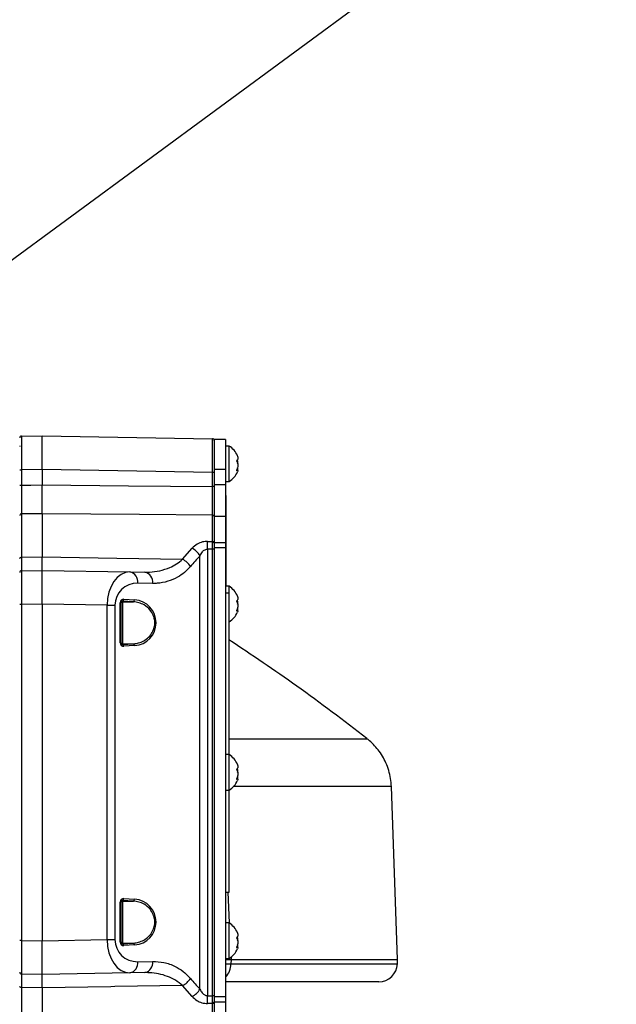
# Model space of a CAD drawing. Extents: x 0 to 16820, y 0 to 11880.
# Tile 49 of 77: x 8416 to 8575, y 6767 to 7030. Entities that reach past the tile are written whole.
import ezdxf

# ---------------------------------------------------------------- set-up
doc = ezdxf.new("R2010")
doc.units = 0
doc.header["$LTSCALE"] = 20
doc.layers.get('0').update_dxf_attribs({"linetype": 'CONTINUOUS'})
doc.styles.add('SLDTEXTSTYLE0', font='TXT', dxfattribs={"width": 0.605})
doc.dimstyles.new('SLDDIMSTYLE0', dxfattribs={"dimtxt": 100, "dimasz": 100, "dimexe": 0, "dimexo": 0.0625, "dimgap": 25, "dimtad": 1, "dimdec": 1, "dimrnd": 1e-09, "dimzin": 12, "dimtxsty": 'SLDTEXTSTYLE0', "dimsah": 1, "dimcen": 0, "dimazin": 3, "dimtfac": 1, "dimtofl": 0, "dimtmove": 0, "dimatfit": 3, "dimtolj": 1, "dimtzin": 12})
doc.dimstyles.new('SLDDIMSTYLE1', dxfattribs={"dimtxt": 100, "dimasz": 100, "dimexe": 0, "dimexo": 0.0625, "dimgap": 25, "dimtad": 1, "dimdec": 4, "dimlfac": 20, "dimzin": 12, "dimtxsty": 'SLDTEXTSTYLE0', "dimsah": 1, "dimcen": 0.09, "dimazin": 3, "dimtfac": 1, "dimtofl": 0, "dimtmove": 0, "dimatfit": 3, "dimtolj": 1, "dimtzin": 12})

# ---------------------------------------------------------------- blocks, each defined once
blk = doc.blocks.new('_D')
at = {"color": 7, "linetype": 'CONTINUOUS'}
blk.add_line((10599.79, 8574.46), (7791.16, 6507.87), dxfattribs=at)
blk.add_solid([(10599.79, 8574.46), (10510.36, 8527.27), (10528.14, 8503.11)], dxfattribs=at)
at = {"color": 7, "linetype": 'CONTINUOUS', "insert": (8954.78, 7524), "char_height": 100, "attachment_point": 1, "rotation": 36.3456, "style": 'SLDTEXTSTYLE0'}
blk.add_mtext('R3487', dxfattribs=at)
blk = doc.blocks.new('_D_1')
at = {"color": 7, "linetype": 'CONTINUOUS'}
for q in [(9232.57, 8882.9), (7791.16, 6507.87)]:
    blk.add_line((8490.54, 7660.25), q, dxfattribs=at)
blk.add_solid([(8490.54, 7660.25), (8555.25, 7737.96), (8529.6, 7753.52)], dxfattribs=at)
at = {"color": 7, "linetype": 'CONTINUOUS', "insert": (8912.41, 8603.77), "char_height": 100, "attachment_point": 1, "rotation": 58.7465, "style": 'SLDTEXTSTYLE0'}
blk.add_mtext('R1348', dxfattribs=at)
blk = doc.blocks.new('_D_2')
at = {"color": 7, "linetype": 'CONTINUOUS'}
for p, q in [((4317.75, 7120.33), (3817.21, 7208.59)), ((7831.16, 6507.87), (11826.43, 6507.87))]:
    blk.add_line(p, q, dxfattribs=at)
blk.add_arc((7791.16, 6507.87), 4005.26, 0, 170, dxfattribs=at)
for points in [[(3846.75, 7203.38), (3880.08, 7298.85), (3850.61, 7304.42)], [(11796.43, 6507.87), (11810.18, 6608.05), (11780.18, 6607.68)]]:
    blk.add_solid(points, dxfattribs=at)
at = {"color": 7, "linetype": 'CONTINUOUS', "insert": (8009.94, 10638.69), "char_height": 100, "attachment_point": 1, "rotation": 355, "style": 'SLDTEXTSTYLE0'}
blk.add_mtext('170°', dxfattribs=at)

msp = doc.modelspace()

# ---------------------------------------------------------------- linework, layer by layer
at = {"color": 7, "linetype": 'CONTINUOUS'}
for p, q in [((8416.1560212, 6918.7754786), (8421.6647421, 6918.8716507)), ((8421.6647421, 6909.8730183), (8421.6647421, 6918.8716507)), ((8421.6647421, 6918.8716507), (8467.1734248, 6918.0772698)), ((8470.6647073, 6917.8716338), (8467.6647459, 6917.8716338)), ((8467.6647459, 6917.8716338), (8467.6647459, 6909.8716474)), ((8470.6647073, 6917.8716338), (8470.6647073, 6909.8716474)), ((8471.6646944, 6916.1216414), (8470.6647073, 6916.1216414)), ((8471.6646944, 6910.3844559), (8471.6646944, 6916.1216414)), ((8421.6647421, 6909.8730183), (8421.6647421, 6905.708412)), ((8467.6647459, 6909.8716474), (8467.6647459, 6905.7091272)), ((8470.6647073, 6909.8716474), (8470.6647073, 6905.7091272)), ((8471.6646944, 6906.6216445), (8471.6646944, 6910.3844559)), ((8473.8242303, 6909.6210099), (8473.6035739, 6909.6210099)), ((8470.6647073, 6906.6216445), (8471.6646944, 6906.6216445)), ((8467.6647459, 6905.7091272), (8467.6647459, 6897.2570098)), ((8470.6647073, 6905.7091272), (8470.6647073, 6897.2570098)), ((8470.6647073, 6902.8716481), (8470.8647405, 6902.8716481)), ((8470.8647405, 6878.8716293), (8470.8647405, 6902.8716481)), ((8421.6647421, 6898.0257905), (8421.6647421, 6886.4711321)), ((8467.6647459, 6897.2570098), (8467.6647459, 6890.2509606)), ((8470.6647073, 6897.2570098), (8470.6647073, 6890.2509606)), ((8467.6647459, 6890.2509606), (8467.6647459, 6888.8716495)), ((8467.6647459, 6888.8716495), (8467.6647459, 6768.8716448)), ((8470.6647073, 6890.2509606), (8470.6647073, 6888.8716495)), ((8470.6647073, 6888.8716495), (8470.6647073, 6768.8716448)), ((8416.1560212, 6882.7754951), (8421.6647421, 6882.8716374)), ((8421.6647421, 6873.8730049), (8421.6647421, 6882.8716374)), ((8421.6647421, 6882.8716374), (8445.132104, 6882.4620045)), ((8445.132104, 6882.4620045), (8449.1119062, 6882.3925352)), ((8470.6647073, 6878.8716293), (8470.8647405, 6878.8716293)), ((8471.6646944, 6878.6216474), (8470.6647073, 6878.6216474)), ((8471.6646944, 6876.8716252), (8471.6646944, 6878.6216474)), ((8470.6647073, 6876.8716252), (8471.6646944, 6876.8716252)), ((8471.6646944, 6833.6216307), (8471.6646944, 6876.8716252)), ((8421.6647421, 6873.8730049), (8421.6647421, 6783.8702596)), ((8442.6647102, 6874.2299176), (8442.6647102, 6863.5133601)), ((8473.8242303, 6872.1210158), (8473.6035739, 6872.1210158)), ((8508.4157859, 6837.8914988), (8508.4028517, 6837.8914094)), ((8471.6646944, 6833.6216307), (8470.6647073, 6833.6216307)), ((8471.6646944, 6827.8844452), (8471.6646944, 6833.6216307)), ((8471.6646944, 6824.1216338), (8471.6646944, 6827.8844452)), ((8473.8242303, 6827.1210289), (8473.6035739, 6827.1210289)), ((8514.9360572, 6825.0911033), (8514.9414216, 6825.0911331)), ((8516.6282331, 6778.8716352), (8515.0141393, 6825.0936663)), ((8470.6647073, 6824.1216338), (8471.6646944, 6824.1216338)), ((8471.6646944, 6796.8716419), (8471.6646944, 6824.1216338)), ((8470.6647073, 6796.8716419), (8471.6646944, 6796.8716419)), ((8442.6647102, 6794.2299342), (8442.6647102, 6783.5133469)), ((8471.6646944, 6788.6216438), (8470.6647073, 6788.6216438)), ((8471.6646944, 6782.8844583), (8471.6646944, 6788.6216438)), ((8421.6647421, 6774.8716271), (8421.6647421, 6783.8702596)), ((8443.1559716, 6783.0873525), (8446.0289751, 6783.2672394)), ((8471.6646944, 6779.1216469), (8471.6646944, 6782.8844583)), ((8473.8242303, 6782.1210122), (8473.6035739, 6782.1210122)), ((8470.6647073, 6779.1216469), (8471.6646944, 6779.1216469)), ((8470.6647073, 6778.8716352), (8472.1717511, 6778.8716352)), ((8472.1717511, 6778.8716352), (8516.6282331, 6778.8716352)), ((8516.5872251, 6777.6971257), (8516.6282331, 6778.8716352)), ((8421.6647421, 6774.8716271), (8416.1560212, 6774.9677992)), ((8445.132104, 6775.28126), (8421.6647421, 6774.8716271)), ((8449.1119062, 6775.3507293), (8445.132104, 6775.28126)), ((8511.5902697, 6772.8716231), (8470.6647073, 6772.8716231)), ((8421.6647421, 6771.2721324), (8421.6647421, 6759.717474)), ((8467.6647459, 6768.8716448), (8467.6647459, 6767.4923337)), ((8467.6647459, 6767.4923337), (8467.6647459, 6760.4862845)), ((8470.6647073, 6768.8716448), (8470.6647073, 6767.4923337)), ((8470.6647073, 6767.4923337), (8470.6647073, 6760.4862845))]:
    msp.add_line(p, q, dxfattribs=at)
at = {"color": 8, "linetype": 'CONTINUOUS'}
for p, q in [((8415.6647001, 6909.7768462), (8416.1560212, 6909.7768462)), ((8421.6647421, 6909.8730183), (8416.1560212, 6909.7768462)), ((8416.1560212, 6909.7768462), (8416.1560212, 6905.6633509)), ((8467.1734248, 6909.0786374), (8421.6647421, 6909.8730183)), ((8470.6647073, 6909.8716474), (8467.6647459, 6909.8716474)), ((8467.1734248, 6905.3353465), (8467.1734248, 6909.0786374)), ((8467.6647459, 6909.0786374), (8467.1734248, 6909.0786374)), ((8415.6647001, 6905.6633509), (8416.1560212, 6905.6633509)), ((8467.6647459, 6905.3353465), (8467.1734248, 6905.3353465)), ((8470.6647073, 6905.7091272), (8467.6647459, 6905.7091272)), ((8421.6647421, 6898.0257905), (8416.1560212, 6897.9778385)), ((8416.1560212, 6897.9778385), (8416.1560212, 6886.3784468)), ((8467.1734248, 6890.6298673), (8467.1734248, 6897.6287937)), ((8470.6647073, 6897.2570098), (8467.6647459, 6897.2570098)), ((8459.2078005, 6885.8395613), (8461.7386733, 6888.796041)), ((8465.8766066, 6890.6387186), (8467.1734248, 6890.6298673)), ((8465.8766066, 6888.5623312), (8465.8766066, 6769.1809333)), ((8467.6647459, 6888.5532415), (8467.1734248, 6888.5532415)), ((8467.1734248, 6769.1900528), (8467.1734248, 6888.5532415)), ((8470.6647073, 6890.2509606), (8467.6647459, 6890.2509606)), ((8470.6647073, 6888.8716495), (8467.6647459, 6888.8716495)), ((8416.1560212, 6886.3784468), (8421.6647421, 6886.4711321)), ((8463.8076698, 6770.9600425), (8463.8076698, 6886.783222)), ((8451.180843, 6879.3929911), (8447.2011005, 6879.4624603)), ((8443.5008441, 6875.1542366), (8446.373788, 6874.9743498)), ((8416.1560212, 6873.7768627), (8415.6647001, 6873.7768627)), ((8421.6647421, 6873.8730049), (8416.1560212, 6873.7768627)), ((8416.1560212, 6873.7768627), (8416.1560212, 6783.9664316)), ((8439.0264426, 6873.5699451), (8421.6647421, 6873.8730049)), ((8439.0264426, 6784.1733194), (8439.0264426, 6873.5699451)), ((8439.0264426, 6873.5699451), (8441.0954391, 6873.5699451)), ((8441.0954391, 6873.5699451), (8441.0954391, 6784.1733194)), ((8442.5182615, 6863.5133601), (8442.5182615, 6874.2299176)), ((8442.6647102, 6874.2299176), (8442.5182615, 6874.2299176)), ((8443.1559716, 6874.655912), (8443.1559716, 6874.4260466)), ((8446.0289751, 6874.4760251), (8443.1559716, 6874.655912)), ((8443.1559716, 6874.4260466), (8446.0289751, 6874.4760251)), ((8443.1559716, 6874.4260466), (8443.1559716, 6863.317231)), ((8442.6647102, 6863.5133601), (8442.5182615, 6863.5133601)), ((8443.1559716, 6863.317231), (8443.1559716, 6863.0873657)), ((8443.1559716, 6863.317231), (8446.0289751, 6863.2672525)), ((8443.1559716, 6863.0873657), (8446.0289751, 6863.2672525)), ((8446.373788, 6862.7689278), (8443.5008441, 6862.589041)), ((8471.2338124, 6796.8716419), (8471.6636811, 6788.6216438)), ((8442.5182615, 6783.5133469), (8442.5182615, 6794.2299342)), ((8442.6647102, 6794.2299342), (8442.5182615, 6794.2299342)), ((8443.1559716, 6794.6559286), (8443.1559716, 6794.4260335)), ((8446.0289751, 6794.476012), (8443.1559716, 6794.6559286)), ((8443.1559716, 6794.4260335), (8446.0289751, 6794.476012)), ((8443.1559716, 6794.4260335), (8443.1559716, 6783.3172477)), ((8443.5008441, 6795.1542533), (8446.373788, 6794.9743367)), ((8416.1560212, 6783.9664316), (8415.6647001, 6783.9664316)), ((8416.1560212, 6783.9664316), (8421.6647421, 6783.8702596)), ((8421.6647421, 6783.8702596), (8439.0264426, 6784.1733194)), ((8439.0264426, 6784.1733194), (8441.0954391, 6784.1733194)), ((8442.6647102, 6783.5133469), (8442.5182615, 6783.5133469)), ((8443.1559716, 6783.3172477), (8443.1559716, 6783.0873525)), ((8443.1559716, 6783.3172477), (8446.0289751, 6783.2672394)), ((8446.373788, 6782.7689147), (8443.5008441, 6782.5890279)), ((8447.2011005, 6778.2808042), (8451.180843, 6778.3502734)), ((8470.6647073, 6777.6627338), (8472.1105372, 6777.6971257)), ((8472.1717511, 6778.8716352), (8472.1105372, 6777.6971257)), ((8472.1105372, 6777.6971257), (8516.5872251, 6777.6971257)), ((8472.1328889, 6779.6165741), (8472.1717511, 6778.8716352)), ((8421.6647421, 6771.2721324), (8416.1560212, 6771.3648176)), ((8416.1560212, 6771.3648176), (8416.1560212, 6759.765426)), ((8461.7386733, 6768.9472235), (8459.2078005, 6771.9037032)), ((8467.1734248, 6767.113427), (8465.8766066, 6767.1045459)), ((8467.6647459, 6769.1900528), (8467.1734248, 6769.1900528)), ((8467.1734248, 6760.1144708), (8467.1734248, 6767.113427)), ((8470.6647073, 6768.8716448), (8467.6647459, 6768.8716448)), ((8470.6647073, 6767.4923337), (8467.6647459, 6767.4923337))]:
    msp.add_line(p, q, dxfattribs=at)
at = {"color": 8, "linetype": 'CONTINUOUS', "flags": 128}
for points in [[(8416.1560212, 6905.6633509), (8418.6231767, 6905.683527), (8421.6647421, 6905.708412)], [(8421.6647421, 6905.708412), (8444.7064673, 6905.5197335), (8467.1734248, 6905.3353465)], [(8467.1734248, 6897.6287937), (8447.6683413, 6897.7992034), (8421.6647421, 6898.0257905)], [(8415.6647001, 6886.0586679), (8415.6741177, 6886.1203885), (8415.701953, 6886.1797846), (8415.747193, 6886.2346208), (8415.8081089, 6886.282841), (8415.8824359, 6886.3226569), (8415.9673725, 6886.3525188), (8416.0597001, 6886.3713539), (8416.1560212, 6886.3784468)], [(8421.6647421, 6886.4711321), (8441.6611468, 6886.1347235), (8459.2078005, 6885.8395613)], [(8416.1560212, 6771.3648176), (8416.0597001, 6771.3719106), (8415.9673725, 6771.3907457), (8415.8824359, 6771.4206374), (8415.8081089, 6771.4604235), (8415.747193, 6771.5086437), (8415.701953, 6771.5635097), (8415.6741177, 6771.622876), (8415.6647001, 6771.6845966)], [(8459.2078005, 6771.9037032), (8441.1075388, 6771.5992427), (8439.9910842, 6771.5804673), (8421.6647421, 6771.2721324)]]:
    msp.add_lwpolyline(points, dxfattribs=at)
at = {"color": 7, "linetype": 'CONTINUOUS'}
for centre, radius, start, end in [((7791.1647235, 6507.8716374), 3487, 190, 170), ((7791.1647235, 6507.8716374), 1348, 190, 170), ((8416.1647235, 6918.2755584), 0.5, 91, 179.999999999), ((8467.1647235, 6917.5773558), 0.5, 0, 89), ((8468.3705711, 6911.1068034), 6, 24.047192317, 56.699823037), ((8468.3705711, 6911.6364714), 6, 303.300176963, 336.042113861), ((8416.1647235, 6882.2755584), 0.5, 91, 179.999999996), ((8468.3705711, 6873.6068034), 6, 24.047192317, 56.699823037), ((8468.3705711, 6874.1364714), 6, 303.300176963, 336.042113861), ((8468.3705711, 6828.6068034), 6, 24.047192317, 56.699823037), ((8468.3705711, 6829.1364714), 6, 303.300176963, 336.042113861), ((8468.3705711, 6783.6068034), 6, 24.047192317, 56.699823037), ((8468.3705711, 6784.1364714), 6, 303.300176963, 336.042113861), ((8511.5902836, 6777.8716374), 5, 270, 358), ((8416.1647235, 6775.4677164), 0.5, 180, 269)]:
    msp.add_arc(centre, radius, start, end, dxfattribs=at)
at = {"color": 8, "linetype": 'CONTINUOUS'}
for centre, radius, start, end in [((8416.1115027, 6897.528527), 0.4515117, 84.341511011, 171.717705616), ((8467.2175086, 6897.1791024), 0.4518469, 8.191113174, 95.598880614), ((8459.3879377, 6884.3099165), 5.0647085, 29.231608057, 62.345397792), ((8335.3256541, 6889.6005249), 130.5550805, 359.544370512, 0.455629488), ((8467.232414, 6890.1918264), 0.441995, 12.002757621, 97.66964899), ((8456.8267143, 6881.1884661), 5.2251563, 31.608019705, 62.890232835), ((8444.5648708, 6879.8574056), 2.6656497, 351.479630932, 77.713885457), ((8448.5447682, 6879.7880545), 2.6655141, 351.476627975, 77.715345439), ((8443.0257759, 6875.1145149), 0.4767259, 285.849053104, 4.779529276), ((8445.8989198, 6874.9344741), 0.4765394, 285.837866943, 4.799983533), ((8443.1639466, 6873.9268733), 0.4992371, 90.915293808, 179.906013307), ((8443.1639466, 6863.8164044), 0.4992372, 180.097416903, 269.084702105), ((8443.0257759, 6862.6287627), 0.4767259, 355.220470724, 74.150946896), ((8445.8989198, 6862.8088035), 0.4765394, 355.200016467, 74.162133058), ((8443.1639293, 6793.9268771), 0.4992198, 90.913342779, 179.904538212), ((8443.0258171, 6795.1145031), 0.4766873, 285.845230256, 4.783352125), ((8445.8988787, 6794.9344894), 0.476578, 285.841688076, 4.796162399), ((8443.163886, 6783.8163614), 0.4991765, 180.090573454, 269.091545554), ((8443.0258171, 6782.6287781), 0.4766873, 355.216647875, 74.154769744), ((8445.8989588, 6782.8088174), 0.4765029, 355.196392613, 74.165756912), ((8444.5648708, 6777.8858588), 2.6656497, 282.286114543, 8.520369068), ((8448.5447197, 6777.9552435), 2.6655571, 282.285520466, 8.52250612), ((8466.8041863, 6777.7605976), 5.3067304, 316.675244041, 359.314689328), ((8456.8265624, 6776.5549627), 5.2253717, 297.110428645, 328.391318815), ((8459.3878164, 6773.4334727), 5.0648752, 297.655162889, 330.767831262), ((8335.3254591, 6768.1427396), 130.5552755, 359.544371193, 0.455628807), ((8467.2324689, 6767.5513978), 0.4419329, 262.322083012, 348.000864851)]:
    msp.add_arc(centre, radius, start, end, dxfattribs=at)
for centre, major_axis, ratio, start_param, end_param in [((8416.1647235, 6909.7742636), (-0.0087261, 9.0012186), 0.0009691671, 0.0000159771, 1.5705077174), ((8467.1647235, 6909.076061), (0.0087261, 9.0012186), 0.0009691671, 4.7126775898, 6.2831693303), ((8526.3054883, 6828.8716374), (85.2100595, 0), 0.9998476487, 2.3941888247, 2.438982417), ((8416.1647235, 6873.7742636), (-0.0087261, 9.0012186), 0.0009691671, 0.0000159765, 1.5705077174), ((8445.0816296, 6873.4615228), (-0.0376449, 9.0010745), 0.6727278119, 6.268629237, 7.8391209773), ((8447.2029499, 6873.4615228), (5.6431476, -2.395374), 0.9751955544, 1.9635715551, 3.5340632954), ((8443.5182769, 6874.1497952), (-0.7071068, 0.7660323), 0.9230769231, 5.5152404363, 7.0685834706), ((8445.9915545, 6868.8716374), (6.1155983, 0), 0.9998476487, 4.774934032, 7.7914365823), ((8443.5182769, 6863.5934796), (0.7071068, 0.7660323), 0.9230769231, 2.3561944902, 3.9095375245), ((8443.5182769, 6794.1497952), (-0.7071068, 0.7660323), 0.9230769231, 5.5152404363, 7.0685834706), ((8445.9915545, 6788.8716374), (6.1155983, 0), 0.9998476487, 4.774934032, 7.7914365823), ((8416.1647235, 6783.9690112), (0.0087261, 9.0012186), 0.0009691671, 1.5710849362, 3.1415766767), ((8445.0816296, 6784.2817519), (0.0376449, 9.0010745), 0.6727278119, 1.5856569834, 3.1561487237), ((8447.2029499, 6784.2817519), (5.6431476, 2.395374), 0.9751955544, 2.7491220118, 4.3196137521), ((8443.5182769, 6783.5934796), (0.7071068, 0.7660323), 0.9230769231, 2.3561944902, 3.9095375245), ((8526.3054883, 6828.8716374), (85.2100595, 0), 0.9998476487, 3.8442028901, 3.8889964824)]:
    msp.add_ellipse(centre, major_axis=major_axis, ratio=ratio, start_param=start_param, end_param=end_param, dxfattribs=at)
at = {"color": 7, "linetype": 'CONTINUOUS'}
for centre, major_axis, ratio, start_param, end_param in [((8416.6147235, 6914.8216374), (0, -1.75), 0.7142857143, 3.8716399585, 4.0049057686), ((8443.1647235, 6874.1497952), (-0.3570208, 0.4106288), 0.852477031, 5.5053842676, 7.0587273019), ((8443.1647235, 6863.5934796), (0.3570208, 0.4106288), 0.852477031, 2.3660506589, 3.9193936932), ((8443.1647235, 6794.1497952), (-0.3570208, 0.4106288), 0.852477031, 5.5053842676, 7.0587273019), ((8443.1647235, 6783.5934796), (0.3570208, 0.4106288), 0.852477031, 2.3660506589, 3.9193936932)]:
    msp.add_ellipse(centre, major_axis=major_axis, ratio=ratio, start_param=start_param, end_param=end_param, dxfattribs=at)
for points, knots in [([(8473.5581552, 6914.0615857), (8473.6617586, 6913.8449491), (8473.8706159, 6913.4082248), (8473.9686959, 6912.8390696), (8473.8883903, 6912.4506627), (8473.7238613, 6912.2803387), (8473.5940126, 6912.2343497), (8473.5581552, 6912.2216499)], [0, 0, 0, 0, 0.2469100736, 0.4977535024, 0.7104281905, 0.9200353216, 1, 1, 1, 1]), ([(8473.8788878, 6913.1736553), (8473.9055396, 6913.1896585), (8473.9715032, 6913.2292667), (8473.8835554, 6913.4998955), (8473.7242632, 6913.8058413), (8473.5940977, 6914.0062476), (8473.5581552, 6914.0615857)], [0, 0, 0, 0, 0.2230907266, 0.5521519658, 0.8763358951, 1, 1, 1, 1]), ([(8473.5581552, 6912.2216499), (8473.6617592, 6912.0490121), (8473.8706152, 6911.7009905), (8473.9686893, 6911.010184), (8473.8884157, 6910.3280038), (8473.72382, 6909.8456263), (8473.5940112, 6909.5996392), (8473.5581552, 6909.5316923)], [0, 0, 0, 0, 0.2469088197, 0.4977447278, 0.7104308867, 0.9200147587, 1, 1, 1, 1]), ([(8473.8788878, 6911.3716281), (8473.9042661, 6911.5032815), (8473.9670563, 6911.8290133), (8473.9303558, 6912.2282215), (8473.8554304, 6912.4431008), (8473.8501583, 6912.4582208)], [0, 0, 0, 0, 0.3867363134, 0.9568477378, 1, 1, 1, 1]), ([(8473.5581552, 6909.5316923), (8473.6626269, 6909.5763712), (8473.8732642, 6909.6664534), (8473.9587127, 6909.5348751), (8473.9306481, 6909.3487303), (8473.8556018, 6909.2086083), (8473.8503967, 6909.1988898)], [0, 0, 0, 0, 0.3399269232, 0.6853649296, 0.9781777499, 1, 1, 1, 1]), ([(8473.8788878, 6909.5696307), (8473.9042607, 6909.6843393), (8473.9670369, 6909.9681442), (8473.9304293, 6910.2046905), (8473.8554305, 6910.2797862), (8473.8501583, 6910.2850652)], [0, 0, 0, 0, 0.3867573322, 0.9568911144, 1, 1, 1, 1]), ([(8421.6647421, 6898.0257905), (8421.6647421, 6898.486581), (8421.6647421, 6899.716326), (8421.6647421, 6902.3433405), (8421.6647421, 6904.5867278), (8421.6647421, 6905.708412)], [0, 0, 0, 0, 0.2305466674, 0.6152765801, 1, 1, 1, 1]), ([(8467.6647459, 6905.3353465), (8467.6647459, 6904.6188755), (8467.6647459, 6902.7286003), (8467.6647459, 6899.7668684), (8467.6647459, 6898.0846059), (8467.6647459, 6897.2434795)], [0, 0, 0, 0, 0.2338301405, 0.6169172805, 1, 1, 1, 1]), ([(8467.6647459, 6890.2837432), (8467.6647459, 6890.0297235), (8467.6647459, 6889.551269), (8467.6647459, 6888.9076209), (8467.6647459, 6888.5906789), (8467.6647459, 6888.5532415)], [0, 0, 0, 0, 0.499531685, 0.9408843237, 1, 1, 1, 1]), ([(8421.6647421, 6882.8716374), (8421.6647421, 6882.913321), (8421.6647421, 6883.0245588), (8421.6647421, 6884.100815), (8421.6647421, 6885.681033), (8421.6647421, 6886.4711321)], [0, 0, 0, 0, 0.2305635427, 0.6152866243, 1, 1, 1, 1]), ([(8473.5581552, 6876.5615917), (8473.6617582, 6876.3449451), (8473.8706111, 6875.9082082), (8473.9686972, 6875.3390413), (8473.888388, 6874.9506735), (8473.7238613, 6874.7803441), (8473.5940126, 6874.7343555), (8473.5581552, 6874.7216559)], [0, 0, 0, 0, 0.2469178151, 0.4977605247, 0.7104290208, 0.9200355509, 1, 1, 1, 1]), ([(8473.8788878, 6875.6736613), (8473.905546, 6875.6896504), (8473.9714904, 6875.7292029), (8473.8835299, 6875.9999353), (8473.7242663, 6876.3058436), (8473.5940978, 6876.5062536), (8473.5581552, 6876.5615917)], [0, 0, 0, 0, 0.2232071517, 0.5521483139, 0.8763374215, 1, 1, 1, 1]), ([(8473.8788878, 6873.871634), (8473.9042625, 6874.0032763), (8473.9670478, 6874.3290015), (8473.9303992, 6874.7282253), (8473.8554305, 6874.9430869), (8473.8501583, 6874.9581969)], [0, 0, 0, 0, 0.386720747, 0.9568714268, 1, 1, 1, 1]), ([(8473.5581552, 6874.7216559), (8473.6617584, 6874.5490062), (8473.8706058, 6874.2009725), (8473.9686954, 6873.510193), (8473.8883991, 6872.8279664), (8473.7238587, 6872.3457138), (8473.5940125, 6872.0996495), (8473.5581552, 6872.0316983)], [0, 0, 0, 0, 0.24691918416, 0.49774910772, 0.71043792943, 0.92003671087, 1, 1, 1, 1]), ([(8473.8788878, 6872.0696068), (8473.9042571, 6872.1843419), (8473.9670465, 6872.4683125), (8473.9304502, 6872.7046717), (8473.8554305, 6872.7797919), (8473.8501583, 6872.7850712)], [0, 0, 0, 0, 0.3866219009, 0.9568937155, 1, 1, 1, 1]), ([(8473.5581552, 6872.0316983), (8473.6626269, 6872.0763772), (8473.8732642, 6872.1664594), (8473.9587127, 6872.034881), (8473.9306481, 6871.8487363), (8473.8556018, 6871.7086142), (8473.8503967, 6871.6988957)], [0, 0, 0, 0, 0.3399269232, 0.6853649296, 0.9781777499, 1, 1, 1, 1]), ([(8508.4375416, 6837.9205561), (8502.2440322, 6842.666236), (8490.237606, 6851.8659726), (8477.6560861, 6860.261152), (8471.5647374, 6864.325682)], [0, 0, 0, 0, 0.5158495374, 1, 1, 1, 1]), ([(8514.9792706, 6825.0952161), (8514.9311955, 6825.8137103), (8514.8336607, 6827.2713915), (8514.3222824, 6829.3941026), (8513.577124, 6831.4113068), (8512.6140536, 6833.254953), (8511.4812407, 6834.9159672), (8510.2007029, 6836.3674676), (8509.171559, 6837.3590483), (8508.5412994, 6837.8147171), (8508.414117, 6837.9066682)], [0, 0, 0, 0, 0.1450820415, 0.294342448, 0.4385940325, 0.5781101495, 0.7129782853, 0.8431267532, 0.9683439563, 1, 1, 1, 1]), ([(8473.5581552, 6831.5616048), (8473.6617573, 6831.3449647), (8473.8705962, 6830.9082662), (8473.9687004, 6830.3390435), (8473.8883849, 6829.9507052), (8473.7238655, 6829.780303), (8473.5940128, 6829.7343566), (8473.5581552, 6829.721669)], [0, 0, 0, 0, 0.2469386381, 0.4977738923, 0.7104360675, 0.9200396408, 1, 1, 1, 1]), ([(8473.8788878, 6830.6736446), (8473.9055458, 6830.6896451), (8473.9714893, 6830.7292255), (8473.8835363, 6830.999954), (8473.7242537, 6831.3058209), (8473.5940974, 6831.5062555), (8473.5581552, 6831.5616048)], [0, 0, 0, 0, 0.2232087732, 0.5521487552, 0.8763275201, 1, 1, 1, 1]), ([(8473.5581552, 6829.721669), (8473.661759, 6829.5490108), (8473.870623, 6829.2009342), (8473.9686928, 6828.5102375), (8473.8883976, 6827.8279762), (8473.7238433, 6827.3456395), (8473.594012, 6827.099649), (8473.5581552, 6827.0317114)], [0, 0, 0, 0, 0.24690663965, 0.49776061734, 0.71042887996, 0.92002622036, 1, 1, 1, 1]), ([(8473.8788878, 6828.8716471), (8473.9042579, 6829.0033075), (8473.9670389, 6829.3291147), (8473.9304523, 6829.7280786), (8473.8554305, 6829.9430994), (8473.8501583, 6829.95821)], [0, 0, 0, 0, 0.3866878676, 0.9568994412, 1, 1, 1, 1]), ([(8473.868755, 6827.0131147), (8473.8989174, 6827.1474822), (8473.9671299, 6827.4513549), (8473.9304798, 6827.7048399), (8473.8554328, 6827.7797871), (8473.8501583, 6827.7850545)], [0, 0, 0, 0, 0.4242919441, 0.9595383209, 1, 1, 1, 1]), ([(8473.5581552, 6827.0317114), (8473.6626248, 6827.0763885), (8473.8731939, 6827.1664398), (8473.9587216, 6827.0348188), (8473.9306724, 6826.8487662), (8473.8556017, 6826.7085976), (8473.8503967, 6826.698879)], [0, 0, 0, 0, 0.3399935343, 0.6852910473, 0.9781797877, 1, 1, 1, 1]), ([(8473.5581552, 6786.5615881), (8473.6617582, 6786.3449392), (8473.8706078, 6785.9082044), (8473.9686973, 6785.3390713), (8473.8883898, 6784.9506641), (8473.7238613, 6784.7803412), (8473.5940126, 6784.7343521), (8473.5581552, 6784.7216523)], [0, 0, 0, 0, 0.2469183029, 0.4977539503, 0.7104284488, 0.9200353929, 1, 1, 1, 1]), ([(8473.8788878, 6785.6736577), (8473.9055457, 6785.689645), (8473.9714901, 6785.7291935), (8473.8835351, 6785.9999734), (8473.724263, 6786.3058411), (8473.5940977, 6786.5062494), (8473.5581552, 6786.5615881)], [0, 0, 0, 0, 0.2232077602, 0.5521562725, 0.8763370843, 1, 1, 1, 1]), ([(8473.5581552, 6784.7216523), (8473.6617588, 6784.5490136), (8473.870614, 6784.2009903), (8473.968694, 6783.5101962), (8473.8883997, 6782.8279634), (8473.7238587, 6782.3457101), (8473.5940125, 6782.0996459), (8473.5581552, 6782.0316947)], [0, 0, 0, 0, 0.24691145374, 0.49775003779, 0.71043846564, 0.92003685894, 1, 1, 1, 1]), ([(8473.8788878, 6783.8716305), (8473.9042661, 6784.0032839), (8473.9670563, 6784.3290157), (8473.9303558, 6784.7282239), (8473.8554304, 6784.9431032), (8473.8501583, 6784.9582231)], [0, 0, 0, 0, 0.3867363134, 0.9568477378, 1, 1, 1, 1]), ([(8473.8788878, 6782.069633), (8473.9042569, 6782.1843569), (8473.9670478, 6782.4683088), (8473.9304502, 6782.7046682), (8473.8554305, 6782.7797884), (8473.8501583, 6782.7850676)], [0, 0, 0, 0, 0.3866094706, 0.9568928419, 1, 1, 1, 1]), ([(8473.5581552, 6782.0316947), (8473.6626269, 6782.0763736), (8473.8732642, 6782.1664558), (8473.9587127, 6782.0348775), (8473.9306481, 6781.8487327), (8473.8556018, 6781.7086106), (8473.8503967, 6781.6988921)], [0, 0, 0, 0, 0.3399269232, 0.6853649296, 0.9781777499, 1, 1, 1, 1]), ([(8421.6647421, 6771.2721324), (8421.6647421, 6771.7602026), (8421.6647421, 6773.0626514), (8421.6647421, 6774.5352286), (8421.6647421, 6774.7594945), (8421.6647421, 6774.8716271)], [0, 0, 0, 0, 0.2305675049, 0.6152851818, 1, 1, 1, 1]), ([(8467.6647459, 6769.1900528), (8467.6647459, 6768.8717849), (8467.6647459, 6768.2723108), (8467.6647459, 6767.7188644), (8467.6647459, 6767.4869284), (8467.6647459, 6767.4595213)], [0, 0, 0, 0, 0.4995132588, 0.9408591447, 1, 1, 1, 1])]:
    msp.add_open_spline(points, degree=3, knots=knots, dxfattribs=at)
at = {"color": 8, "linetype": 'CONTINUOUS'}
for points, knots in [([(8416.1560212, 6905.6633509), (8416.1557771, 6904.9903005), (8416.1551264, 6903.1966505), (8416.1549889, 6900.971076), (8416.1553706, 6899.1280463), (8416.1558018, 6898.3656743), (8416.1560212, 6897.9778385)], [0, 0, 0, 0, 0.23063613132, 0.61463531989, 0.80395632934, 1, 1, 1, 1]), ([(8467.1734248, 6897.6287937), (8467.1738118, 6898.429296), (8467.1745858, 6900.0302614), (8467.1742485, 6902.5201541), (8467.1738761, 6904.3001293), (8467.1735776, 6904.9847645), (8467.1734248, 6905.3353465)], [0, 0, 0, 0, 0.3829756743, 0.7659326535, 0.8801408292, 1, 1, 1, 1]), ([(8465.8766066, 6890.6387186), (8465.4084109, 6890.6057854), (8464.3962957, 6890.5345926), (8462.9009978, 6889.8968557), (8462.1534766, 6889.1888931), (8461.7386733, 6888.796041)], [0, 0, 0, 0, 0.27700176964, 0.59880463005, 1, 1, 1, 1]), ([(8463.8076698, 6886.783222), (8464.0041641, 6887.1551867), (8464.3366943, 6887.7846682), (8465.0294886, 6888.3691232), (8465.5563221, 6888.5505846), (8465.7964586, 6888.5593917), (8465.8766066, 6888.5623312)], [0, 0, 0, 0, 0.4500322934, 0.7615963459, 0.9204303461, 1, 1, 1, 1]), ([(8467.1734248, 6888.5532415), (8466.8344321, 6888.5556125), (8466.4021567, 6888.5586359), (8465.9698877, 6888.5616753), (8465.8766066, 6888.5623312)], [0, 0, 0, 0, 0.7842057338, 1, 1, 1, 1]), ([(8467.1734248, 6888.5532415), (8467.173486, 6888.5981646), (8467.1740037, 6888.9785068), (8467.1743752, 6889.7508098), (8467.1737544, 6890.325017), (8467.1734248, 6890.6298673)], [0, 0, 0, 0, 0.0591124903, 0.5004767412, 1, 1, 1, 1]), ([(8416.1560212, 6886.3784468), (8416.1557771, 6885.8867712), (8416.1551264, 6884.5765168), (8416.1549889, 6883.4480851), (8416.1553706, 6882.8595149), (8416.1558018, 6882.8038246), (8416.1560212, 6882.7754951)], [0, 0, 0, 0, 0.2306445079, 0.6146388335, 0.8039676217, 1, 1, 1, 1]), ([(8449.1119062, 6882.3925352), (8449.5189281, 6882.3942742), (8450.8445469, 6882.3999378), (8453.1015548, 6882.7138756), (8455.5190881, 6883.4866752), (8457.585342, 6884.5279125), (8458.663476, 6885.3995115), (8459.2078005, 6885.8395613)], [0, 0, 0, 0, 0.1149184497, 0.3742748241, 0.6387918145, 0.8176345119, 1, 1, 1, 1]), ([(8461.2767373, 6883.9269972), (8460.7516486, 6883.3710554), (8459.6877037, 6882.2445954), (8457.6440174, 6880.8819413), (8455.2056701, 6879.8432306), (8452.9401261, 6879.4120652), (8451.5872257, 6879.3973971), (8451.180843, 6879.3929911)], [0, 0, 0, 0, 0.1818419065, 0.3684516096, 0.6241347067, 0.8870980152, 1, 1, 1, 1]), ([(8446.0289751, 6863.2672525), (8446.2742448, 6863.2892464), (8446.9800446, 6863.352537), (8448.1439445, 6863.6864248), (8449.4932344, 6864.4139837), (8450.6587446, 6865.5169959), (8451.4462027, 6866.8943487), (8451.795884, 6868.3269618), (8451.7538017, 6869.697978), (8451.3382509, 6871.0953882), (8450.4202326, 6872.5448613), (8449.0605146, 6873.6265864), (8447.5151388, 6874.295563), (8446.5299093, 6874.4151976), (8446.0289751, 6874.4760251)], [0, 0, 0, 0, 0.04770379, 0.1372746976, 0.2297189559, 0.3282430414, 0.4096233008, 0.4747291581, 0.5400431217, 0.6013838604, 0.6870375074, 0.8084530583, 0.9026090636, 1, 1, 1, 1]), ([(8471.5647374, 6837.8748989), (8473.0389354, 6837.8753321), (8476.8659381, 6837.8764566), (8482.1502834, 6837.8786504), (8487.5390036, 6837.882001), (8492.1376804, 6837.8839342), (8496.4129432, 6837.8797598), (8500.3025311, 6837.8737829), (8503.6482778, 6837.8745612), (8506.2453387, 6837.8900822), (8507.8632999, 6837.8899974), (8508.5847005, 6837.8925974), (8508.4385929, 6837.8916472), (8508.4157859, 6837.8914988)], [0, 0, 0, 0, 0.0612745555, 0.1590681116, 0.2484237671, 0.337958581, 0.4245941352, 0.528396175, 0.6372469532, 0.7464256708, 0.862266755, 0.9785002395, 1, 1, 1, 1]), ([(8514.9414216, 6825.0911331), (8514.9615948, 6825.0912479), (8515.1062656, 6825.092071), (8514.4432932, 6825.0891693), (8512.9107387, 6825.0849308), (8510.345608, 6825.0803554), (8506.8719888, 6825.0775206), (8502.4625375, 6825.0803672), (8497.1081295, 6825.0836199), (8490.8537533, 6825.0817099), (8483.6536273, 6825.0787502), (8477.5900584, 6825.0758369), (8473.6593099, 6825.0756273), (8472.703961, 6825.0755763)], [0, 0, 0, 0, 0.01708118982, 0.12249681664, 0.22808076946, 0.33366509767, 0.43908047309, 0.54416513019, 0.64931060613, 0.75478783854, 0.86043389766, 0.96607915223, 1, 1, 1, 1]), ([(8446.0289751, 6783.2672394), (8446.2742448, 6783.2892332), (8446.9800447, 6783.3525237), (8448.1439436, 6783.6864134), (8449.4932419, 6784.4139662), (8450.6587384, 6785.5170142), (8451.4462037, 6786.8943643), (8451.7958829, 6788.3269784), (8451.7538055, 6789.6979867), (8451.3382438, 6791.0953821), (8450.420228, 6792.5448442), (8449.0605257, 6793.6266189), (8447.5151339, 6794.2955397), (8446.5299084, 6794.415181), (8446.0289751, 6794.476012)], [0, 0, 0, 0, 0.0477037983, 0.1372747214, 0.2297189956, 0.3282439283, 0.4096242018, 0.4747300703, 0.5400440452, 0.6013834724, 0.6870371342, 0.808453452, 0.9026090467, 1, 1, 1, 1]), ([(8451.180843, 6778.3502734), (8452.1898224, 6778.3024145), (8454.2380999, 6778.2052585), (8456.9780161, 6777.2101352), (8459.3812903, 6775.7810374), (8460.6386701, 6774.4776709), (8461.2767373, 6773.8162673)], [0, 0, 0, 0, 0.2798779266, 0.5681658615, 0.7808623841, 1, 1, 1, 1]), ([(8416.1560212, 6774.9677992), (8416.1557771, 6774.9276813), (8416.1551264, 6774.8207654), (8416.1549889, 6773.9102194), (8416.1553706, 6772.6157426), (8416.1558018, 6771.7866057), (8416.1560212, 6771.3648176)], [0, 0, 0, 0, 0.2306288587, 0.6146359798, 0.8039625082, 1, 1, 1, 1]), ([(8459.2078005, 6771.9037032), (8458.5802682, 6772.4023129), (8457.3063377, 6773.4145222), (8455.1192839, 6774.4085772), (8452.7850157, 6775.0779091), (8450.7510574, 6775.343849), (8449.5209106, 6775.3490125), (8449.1119062, 6775.3507293)], [0, 0, 0, 0, 0.2090844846, 0.424454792, 0.6526505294, 0.8845117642, 1, 1, 1, 1]), ([(8463.8076698, 6770.9600425), (8463.994972, 6770.603652), (8464.3138844, 6769.9968393), (8464.9337001, 6769.4498403), (8465.4499328, 6769.2160679), (8465.7195388, 6769.1938671), (8465.8766066, 6769.1809333)], [0, 0, 0, 0, 0.4307288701, 0.7333857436, 0.8446751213, 1, 1, 1, 1]), ([(8461.7386733, 6768.9472235), (8462.1327479, 6768.5716896), (8462.8448484, 6767.8930927), (8464.3119739, 6767.2278127), (8465.3556525, 6767.1455883), (8465.8766066, 6767.1045459)], [0, 0, 0, 0, 0.3829502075, 0.6919984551, 1, 1, 1, 1]), ([(8465.8766066, 6769.1809333), (8465.9698878, 6769.1815889), (8466.4021568, 6769.184627), (8466.8344321, 6769.187668), (8467.1734248, 6769.1900528)], [0, 0, 0, 0, 0.2157942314, 1, 1, 1, 1]), ([(8467.1734248, 6767.113427), (8467.173486, 6767.1463146), (8467.1740033, 6767.4245483), (8467.1743754, 6768.088851), (8467.1737545, 6768.808147), (8467.1734248, 6769.1900528)], [0, 0, 0, 0, 0.059155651, 0.5004644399, 1, 1, 1, 1])]:
    msp.add_open_spline(points, degree=3, knots=knots, dxfattribs=at)

# ---------------------------------------------------------------- dimensions: what is measured, and where the dimension line sits
at = {"color": 7, "linetype": 'CONTINUOUS'}
dim = msp.add_angular_dim_2l(base=(8140.2463275, 10497.8926284), line1=((6833.3630896, 6507.8716374), (7791.1647235, 6507.8716374)), line2=((4357.1400888, 7113.3828329), (6463.6438724, 6741.9493809)), dimstyle='SLDDIMSTYLE1', dxfattribs=at)
dim.commit()
dim.dimension.update_dxf_attribs({"geometry": '_D_2', "text_midpoint": (8140.2463275, 10497.8926284), "dimtype": 162})
for mpoint, picture, middle in [((8490.5424676, 7660.2495143), '_D_1', (9128.1680713, 8710.8770973)), ((10599.7943733, 8574.4554102), '_D', (9195.4797484, 7541.1637238))]:
    dim = msp.add_radius_dim(center=(7791.1647235, 6507.8716374), mpoint=mpoint, dimstyle='SLDDIMSTYLE0', dxfattribs=at)
    dim.commit()
    dim.dimension.update_dxf_attribs({"geometry": picture, "text_midpoint": middle, "dimtype": 164})

doc.saveas('drawing.dxf')
